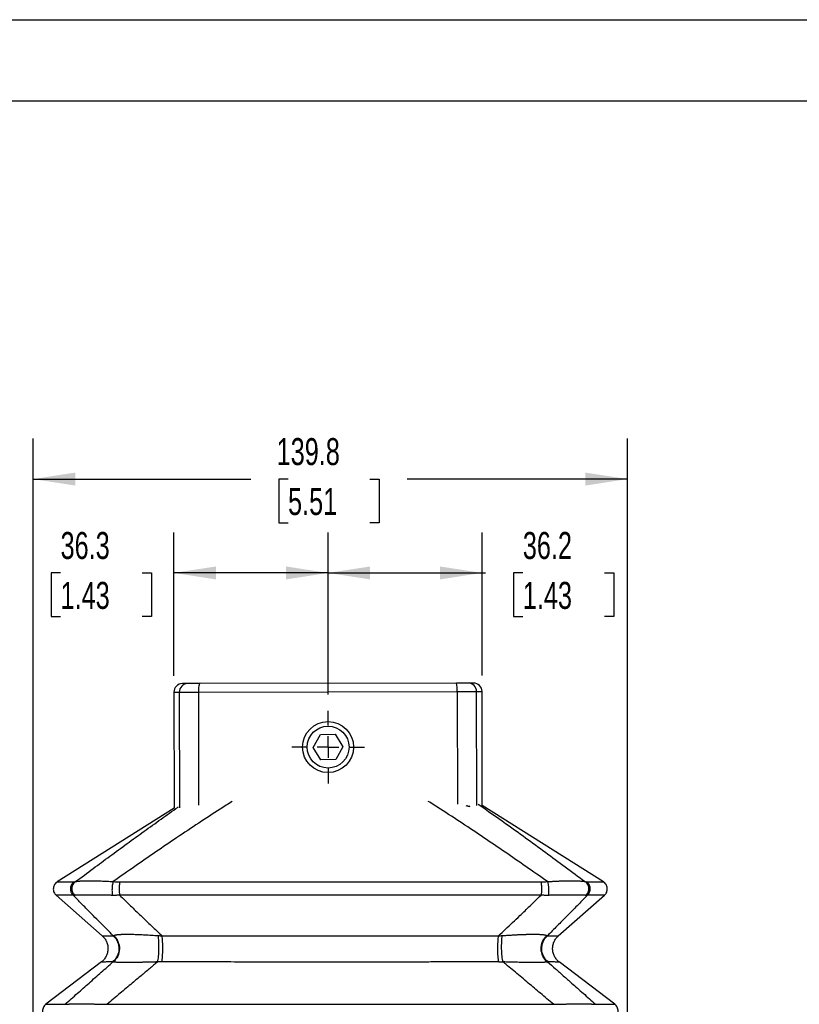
# Model space of a CAD drawing. Header units: millimetres. Extents: x 0 to 838, y 0 to 648.
# Tile 17 of 21: x 471 to 655, y 416 to 648. Entities that reach past the tile are written whole.
import ezdxf

# ---------------------------------------------------------------- set-up
doc = ezdxf.new("R2010")
doc.units = ezdxf.units.MM
doc.header["$LTSCALE"] = 3
doc.linetypes.add('CENTERX2', pattern=[20.32, 12.7, -2.54, 2.54, -2.54])
doc.layers.add('CENTER', color=40, linetype='CENTERX2')
doc.layers.add('DIMENSIONS', color=140, linetype='Continuous', lineweight=25)
doc.layers.add('TEXT', color=140, linetype='Continuous', lineweight=25)
doc.styles.add('SLDTEXTSTYLE0', font='TXT', dxfattribs={"width": 0.7})
doc.dimstyles.new('SLDDIMSTYLE1', dxfattribs={"dimtxt": 6.474023, "dimasz": 9.906, "dimexe": 0, "dimexo": 0.0625, "dimgap": 1.618506, "dimtad": 0, "dimtih": 1, "dimtoh": 1, "dimdec": 1, "dimrnd": 1e-09, "dimzin": 12, "dimdsep": 46, "dimtxsty": 'SLDTEXTSTYLE0', "dimsah": 1, "dimcen": 0.09, "dimadec": 0, "dimazin": 3, "dimtfac": 1, "dimtdec": 1, "dimtofl": 0, "dimtmove": 0, "dimatfit": 3, "dimfxl": 0, "dimfrac": 2, "dimtolj": 1, "dimtzin": 12, "dimarcsym": 0})

# ---------------------------------------------------------------- blocks, each defined once
blk = doc.blocks.new('_D_7')
at = {"layer": 'DIMENSIONS'}
for p, q in [((474.51, 389.26), (474.51, 549.14)), ((614.36, 389.26), (614.36, 549.14)), ((474.51, 539.61), (525.73, 539.61)), ((534.5, 539.61), (532.33, 539.61)), ((532.33, 539.61), (532.33, 529.32)), ((553.74, 539.61), (555.91, 539.61)), ((555.91, 539.61), (555.91, 529.32)), ((614.36, 539.61), (562.51, 539.61)), ((532.33, 529.32), (534.5, 529.32)), ((555.91, 529.32), (553.74, 529.32))]:
    blk.add_line(p, q, dxfattribs=at)
for points in [[(474.51, 539.61), (484.42, 538.09), (484.42, 541.14)], [(614.36, 539.61), (604.45, 541.14), (604.45, 538.09)]]:
    blk.add_solid(points, dxfattribs=at)
at = {"layer": 'DIMENSIONS', "char_height": 6.35, "attachment_point": 1, "style": 'SLDTEXTSTYLE0'}
for s, insert in [('139.8', (531.81, 549.25)), ('5.51', (534.5, 537.51))]:
    blk.add_mtext(s, dxfattribs=dict(at, insert=insert))
blk = doc.blocks.new('_D_8')
at = {"layer": 'DIMENSIONS'}
for p, q in [((507.63, 493.29), (507.63, 527.05)), ((543.91, 488.9), (543.91, 527.05)), ((480.97, 517.53), (478.8, 517.53)), ((478.8, 517.53), (478.8, 507.24)), ((500.21, 517.53), (502.38, 517.53)), ((502.38, 517.53), (502.38, 507.24)), ((543.91, 517.53), (507.63, 517.53)), ((478.8, 507.24), (480.97, 507.24)), ((502.38, 507.24), (500.21, 507.24))]:
    blk.add_line(p, q, dxfattribs=at)
for points in [[(507.63, 517.53), (517.54, 516), (517.54, 519.05)], [(543.91, 517.53), (534, 519.05), (534, 516)]]:
    blk.add_solid(points, dxfattribs=at)
at = {"layer": 'DIMENSIONS', "char_height": 6.35, "attachment_point": 1, "style": 'SLDTEXTSTYLE0'}
for s, insert in [('36.3', (480.97, 527.16)), ('1.43', (480.97, 515.42))]:
    blk.add_mtext(s, dxfattribs=dict(at, insert=insert))
blk = doc.blocks.new('_D_9')
at = {"layer": 'DIMENSIONS'}
for p, q in [((543.91, 488.9), (543.91, 527.05)), ((580.13, 493.43), (580.13, 527.05)), ((543.91, 517.53), (580.13, 517.53)), ((580.13, 517.53), (580.96, 517.53)), ((589.73, 517.53), (587.56, 517.53)), ((587.56, 517.53), (587.56, 507.24)), ((608.97, 517.53), (611.14, 517.53)), ((611.14, 517.53), (611.14, 507.24)), ((587.56, 507.24), (589.73, 507.24)), ((611.14, 507.24), (608.97, 507.24))]:
    blk.add_line(p, q, dxfattribs=at)
for points in [[(543.91, 517.53), (553.81, 516), (553.81, 519.05)], [(580.13, 517.53), (570.23, 519.05), (570.23, 516)]]:
    blk.add_solid(points, dxfattribs=at)
at = {"layer": 'DIMENSIONS', "char_height": 6.35, "attachment_point": 1, "style": 'SLDTEXTSTYLE0'}
for s, insert in [('36.2', (589.73, 527.16)), ('1.43', (589.73, 515.42))]:
    blk.add_mtext(s, dxfattribs=dict(at, insert=insert))
blk = doc.blocks.new('SW_CENTERMARKSYMBOL_2')
at = {"layer": 'CENTER', "color": 0}
for p, q in [((0, 5.08), (0, 8.54)), ((0, 0), (0, 2.54)), ((-5.08, 0), (-8.54, 0)), ((0, 0), (-2.54, 0)), ((0, 0), (0, -2.54)), ((0, 0), (2.54, 0)), ((5.08, 0), (8.54, 0)), ((0, -5.08), (0, -8.54))]:
    blk.add_line(p, q, dxfattribs=at)

msp = doc.modelspace()

# ---------------------------------------------------------------- linework, layer by layer
at = {"color": 7, "linetype": 'Continuous'}
msp.add_line((0.01, 647.71), (838.21, 647.71), dxfattribs=at)
for p, q in [((510.89, 491.48), (509.63, 491.48)), ((513.63, 491.49), (510.89, 491.48)), ((574.13, 491.61), (513.63, 491.49)), ((576.86, 491.61), (574.13, 491.61)), ((578.13, 491.61), (576.86, 491.61)), ((507.63, 489.48), (507.68, 462.18)), ((507.63, 489.48), (508.9, 489.48)), ((508.9, 489.48), (513.47, 489.49)), ((508.9, 489.48), (508.95, 462.29)), ((513.47, 489.49), (574.3, 489.61)), ((513.52, 462.85), (513.47, 489.49)), ((574.3, 489.61), (578.86, 489.61)), ((574.3, 489.61), (574.35, 463.12)), ((578.86, 489.61), (580.13, 489.62)), ((578.91, 462.83), (578.86, 489.61)), ((580.18, 462.81), (580.13, 489.62)), ((540.44, 476.47), (542.11, 479.51)), ((542.11, 479.51), (545.57, 479.58)), ((545.57, 479.58), (547.37, 476.62)), ((542.24, 473.51), (540.44, 476.47)), ((547.37, 476.62), (545.7, 473.59)), ((545.7, 473.59), (542.24, 473.51)), ((507.69, 462.18), (480.2, 444.86)), ((577.18, 462.5), (576.44, 462.75)), ((577.18, 462.5), (576.64, 462.76)), ((577.03, 462.72), (577.18, 462.5)), ((577.13, 462.69), (577.18, 462.5)), ((608.68, 444.86), (580.18, 462.81)), ((479.93, 441.68), (490.8, 432.13)), ((598.08, 432.13), (608.94, 441.68)), ((490.59, 426), (477.52, 416.02)), ((611.35, 416.02), (598.28, 426))]:
    msp.add_line(p, q)
for radius in [6, 4.93]:
    msp.add_circle((543.91, 476.55), radius)
for centre, radius, start, end in [((509.63, 489.48), 2, 90.1095, 180.1095), ((510.9, 489.49), 2, 90.2094, 180.2091), ((519.59, 490), 6.15, 165.9485, 184.7438), ((568.17, 490.09), 6.15, 355.4752, 14.2704), ((576.87, 489.61), 2, 0.0098, 90.0095), ((578.13, 489.61), 2, 0.1095, 90.1095), ((584.02, 478.04), 52.05, 270.0395, 271.1348)]:
    msp.add_arc(centre, radius, start, end)
for points, knots in [([(521.34, 463.74), (520.4, 463.15), (517.78, 461.49), (513.42, 458.64), (508.37, 455.28), (503.35, 451.86), (498.37, 448.42), (495.04, 446.08), (493.35, 444.89)], [0, 0, 0, 0, 0.098631, 0.27687, 0.461869, 0.637208, 0.815781, 1, 1, 1, 1]), ([(595.53, 444.89), (593.84, 446.08), (590.53, 448.4), (585.56, 451.84), (580.57, 455.24), (575.49, 458.62), (571.11, 461.48), (568.43, 463.18), (567.47, 463.78)], [0, 0, 0, 0, 0.183062, 0.358914, 0.53692, 0.718022, 0.899329, 1, 1, 1, 1]), ([(484.49, 444.89), (485.88, 445.92), (488.57, 447.92), (492.61, 450.9), (496.6, 453.82), (500.62, 456.74), (504.61, 459.6), (507.29, 461.51), (508.65, 462.45), (508.67, 462.47)], [0, 0, 0, 0, 0.171314, 0.333129, 0.500634, 0.666821, 0.831823, 0.997488, 1, 1, 1, 1]), ([(579.25, 463.1), (581.39, 461.61), (586.67, 457.94), (595.01, 451.83), (601.27, 447.2), (604.38, 444.89)], [0, 0, 0, 0, 0.255766, 0.62887, 1, 1, 1, 1]), ([(480.2, 444.86), (480.08, 444.77), (479.83, 444.59), (479.54, 444.21), (479.35, 443.79), (479.26, 443.33), (479.27, 442.86), (479.4, 442.41), (479.62, 442), (479.84, 441.78), (479.95, 441.67)], [0, 0, 0, 0, 0.125002, 0.250003, 0.375002, 0.500002, 0.625, 0.75, 0.874998, 1, 1, 1, 1]), ([(480.28, 444.86), (480.27, 444.86), (480.22, 444.86), (480.86, 444.86), (482.1, 444.86), (483.49, 444.86), (484.19, 444.86)], [0, 0, 0, 0, 0.143214, 0.42937, 0.715061, 1, 1, 1, 1]), ([(484.19, 444.86), (483.93, 444.7), (483.72, 444.47), (483.4, 443.94), (483.31, 443.64), (483.26, 443.02), (483.31, 442.71), (483.54, 442.14), (483.72, 441.88), (483.95, 441.68)], [0, 0, 0, 0, 0.25, 0.25, 0.5, 0.5, 0.75, 0.75, 1, 1, 1, 1]), ([(484.49, 444.89), (484.24, 444.72), (484.02, 444.49), (483.71, 443.95), (483.62, 443.64), (483.59, 443.01), (483.65, 442.69), (483.9, 442.12), (484.09, 441.86), (484.33, 441.66)], [0, 0, 0, 0, 0.25, 0.25, 0.5, 0.5, 0.75, 0.75, 1, 1, 1, 1]), ([(484.49, 444.89), (484.53, 444.9), (484.6, 444.91), (484.71, 444.94), (484.83, 444.96), (484.96, 444.97), (485.1, 444.99), (485.25, 445.01), (485.41, 445.02), (485.57, 445.04), (485.74, 445.05), (485.92, 445.06), (486.11, 445.07), (486.31, 445.08), (486.52, 445.09), (486.73, 445.09), (486.95, 445.1), (487.18, 445.1), (487.42, 445.1), (487.75, 445.1), (488.18, 445.1), (488.73, 445.09), (489.3, 445.08), (489.91, 445.06), (490.54, 445.04), (491.2, 445.01), (491.89, 444.98), (492.61, 444.94), (493.1, 444.91), (493.35, 444.89)], [0, 0, 0, 0, 0.02963, 0.05895, 0.087976, 0.116724, 0.145211, 0.173454, 0.201472, 0.229282, 0.256903, 0.284354, 0.311654, 0.338823, 0.365879, 0.392844, 0.419738, 0.446581, 0.473392, 0.500194, 0.553749, 0.60743, 0.6614, 0.715822, 0.770851, 0.82664, 0.883336, 0.941078, 1, 1, 1, 1]), ([(493.35, 444.89), (493.29, 444.72), (493.23, 444.49), (493.14, 443.95), (493.1, 443.64), (493.07, 443.01), (493.07, 442.69), (493.11, 442.12), (493.14, 441.86), (493.19, 441.66)], [0, 0, 0, 0, 0.25, 0.25, 0.5, 0.5, 0.75, 0.75, 1, 1, 1, 1]), ([(494.91, 444.86), (494.87, 444.7), (494.83, 444.47), (494.78, 443.94), (494.76, 443.64), (494.76, 443.02), (494.76, 442.71), (494.8, 442.14), (494.83, 441.88), (494.87, 441.68)], [0, 0, 0, 0, 0.25, 0.25, 0.5, 0.5, 0.75, 0.75, 1, 1, 1, 1]), ([(494.91, 444.86), (495.48, 444.86), (496.61, 444.86), (498.32, 444.86), (500.03, 444.86), (501.74, 444.86), (503.45, 444.86), (505.16, 444.86), (506.87, 444.86), (508.58, 444.86), (510.29, 444.86), (512.01, 444.86), (513.72, 444.86), (515.44, 444.86), (517.15, 444.86), (518.87, 444.86), (520.58, 444.86), (522.3, 444.86), (524.02, 444.86), (525.73, 444.86), (527.45, 444.86), (529.17, 444.86), (530.89, 444.86), (532.6, 444.86), (534.32, 444.86), (536.04, 444.86), (537.76, 444.86), (539.47, 444.86), (541.19, 444.86), (542.91, 444.86), (544.62, 444.86), (546.34, 444.86), (548.05, 444.86), (549.77, 444.86), (551.48, 444.86), (553.19, 444.86), (554.91, 444.86), (556.62, 444.86), (558.33, 444.86), (560.04, 444.86), (561.75, 444.86), (563.46, 444.86), (565.16, 444.86), (566.87, 444.86), (568.57, 444.86), (570.28, 444.86), (571.98, 444.86), (573.68, 444.86), (575.38, 444.86), (577.08, 444.86), (578.77, 444.86), (580.47, 444.86), (582.16, 444.86), (583.85, 444.86), (585.54, 444.86), (587.23, 444.86), (588.92, 444.86), (590.61, 444.86), (592.29, 444.86), (593.41, 444.86), (593.97, 444.86)], [0, 0, 0, 0, 0.01736, 0.034717, 0.052069, 0.069418, 0.086763, 0.104105, 0.121442, 0.138776, 0.156106, 0.173432, 0.190754, 0.208072, 0.225386, 0.242696, 0.260002, 0.277304, 0.294602, 0.311896, 0.329185, 0.346471, 0.363752, 0.381029, 0.398302, 0.415571, 0.432835, 0.450096, 0.467351, 0.484603, 0.50185, 0.519092, 0.536331, 0.553564, 0.570794, 0.588018, 0.605239, 0.622454, 0.639665, 0.656872, 0.674074, 0.691271, 0.708464, 0.725652, 0.742835, 0.760013, 0.777187, 0.794356, 0.81152, 0.828679, 0.845833, 0.862983, 0.880128, 0.897267, 0.914402, 0.931532, 0.948656, 0.965776, 0.98289, 1, 1, 1, 1]), ([(593.97, 444.86), (594.01, 444.7), (594.05, 444.47), (594.1, 443.94), (594.11, 443.64), (594.12, 443.02), (594.11, 442.71), (594.08, 442.14), (594.05, 441.88), (594.01, 441.68)], [0, 0, 0, 0, 0.25, 0.25, 0.5, 0.5, 0.75, 0.75, 1, 1, 1, 1]), ([(595.53, 444.89), (595.65, 444.9), (595.9, 444.91), (596.27, 444.94), (596.63, 444.96), (596.99, 444.97), (597.33, 444.99), (597.68, 445.01), (598.01, 445.02), (598.34, 445.04), (598.66, 445.05), (598.97, 445.06), (599.28, 445.07), (599.57, 445.08), (599.86, 445.09), (600.15, 445.09), (600.42, 445.1), (600.69, 445.1), (600.95, 445.1), (601.52, 445.1), (602.32, 445.09), (603.06, 445.06), (603.56, 445.02), (603.88, 444.98), (604.11, 444.95), (604.25, 444.92), (604.32, 444.91), (604.36, 444.9), (604.38, 444.89), (604.38, 444.89)], [0, 0, 0, 0, 0.029623, 0.058936, 0.087953, 0.116692, 0.145169, 0.173403, 0.201409, 0.229207, 0.256815, 0.284252, 0.311537, 0.33869, 0.36573, 0.392677, 0.419552, 0.446375, 0.473166, 0.499946, 0.624496, 0.750858, 0.81306, 0.876075, 0.93829, 0.969223, 0.981544, 0.994952, 1, 1, 1, 1]), ([(595.53, 444.89), (595.59, 444.72), (595.65, 444.49), (595.74, 443.95), (595.77, 443.64), (595.8, 443.01), (595.8, 442.69), (595.77, 442.12), (595.73, 441.86), (595.69, 441.66)], [0, 0, 0, 0, 0.25, 0.25, 0.5, 0.5, 0.75, 0.75, 1, 1, 1, 1]), ([(604.54, 441.66), (604.78, 441.86), (604.97, 442.12), (605.22, 442.69), (605.28, 443.01), (605.25, 443.64), (605.16, 443.95), (604.86, 444.49), (604.64, 444.72), (604.38, 444.89)], [0, 0, 0, 0, 0.25, 0.25, 0.5, 0.5, 0.75, 0.75, 1, 1, 1, 1]), ([(604.93, 441.68), (605.15, 441.88), (605.34, 442.14), (605.56, 442.71), (605.61, 443.02), (605.57, 443.64), (605.47, 443.94), (605.16, 444.47), (604.94, 444.7), (604.69, 444.86)], [0, 0, 0, 0, 0.25, 0.25, 0.5, 0.5, 0.75, 0.75, 1, 1, 1, 1]), ([(604.69, 444.86), (605.38, 444.86), (606.78, 444.86), (608.02, 444.86), (608.66, 444.86), (608.61, 444.86), (608.59, 444.86)], [0, 0, 0, 0, 0.284971, 0.570696, 0.856885, 1, 1, 1, 1]), ([(608.93, 441.67), (609.04, 441.78), (609.26, 442), (609.48, 442.41), (609.6, 442.86), (609.62, 443.33), (609.53, 443.79), (609.33, 444.21), (609.05, 444.59), (608.8, 444.77), (608.67, 444.86)], [0, 0, 0, 0, 0.125002, 0.25, 0.375, 0.499998, 0.624998, 0.749997, 0.874998, 1, 1, 1, 1]), ([(483.95, 441.68), (483.25, 441.67), (481.85, 441.67), (480.61, 441.67), (479.97, 441.67), (480.02, 441.67), (480.03, 441.67)], [0, 0, 0, 0, 0.284987, 0.570731, 0.856941, 1, 1, 1, 1]), ([(493.37, 432.13), (492.86, 432.64), (491.83, 433.69), (490.26, 435.27), (488.44, 437.12), (486.33, 439.26), (484.76, 440.86), (483.95, 441.68)], [0, 0, 0, 0, 0.162209, 0.329028, 0.500439, 0.743216, 1, 1, 1, 1]), ([(484.33, 441.66), (484.3, 441.66), (484.23, 441.66), (484.13, 441.66), (484.04, 441.67), (483.98, 441.67), (483.95, 441.68)], [0, 0, 0, 0, 0.2463031, 0.4950583, 0.7462843, 1, 1, 1, 1]), ([(493.19, 441.66), (493.06, 441.66), (492.8, 441.67), (492.42, 441.67), (492.05, 441.67), (491.69, 441.68), (491.33, 441.68), (490.98, 441.68), (490.63, 441.69), (490.3, 441.69), (489.97, 441.69), (489.65, 441.69), (489.34, 441.7), (489.03, 441.7), (488.73, 441.7), (488.45, 441.7), (488.16, 441.7), (487.89, 441.7), (487.63, 441.7), (487.37, 441.7), (487.12, 441.7), (486.88, 441.7), (486.65, 441.7), (486.43, 441.7), (486.21, 441.7), (486.01, 441.7), (485.81, 441.69), (485.62, 441.69), (485.44, 441.69), (485.27, 441.69), (485.11, 441.68), (484.96, 441.68), (484.81, 441.68), (484.68, 441.67), (484.55, 441.67), (484.44, 441.67), (484.37, 441.66), (484.33, 441.66)], [0, 0, 0, 0, 0.030476, 0.060626, 0.090468, 0.120018, 0.149294, 0.178315, 0.207098, 0.235662, 0.264028, 0.292215, 0.320243, 0.348133, 0.375905, 0.403581, 0.431182, 0.458729, 0.486244, 0.513747, 0.541262, 0.568809, 0.59641, 0.624087, 0.65186, 0.679751, 0.70778, 0.735968, 0.764335, 0.7929, 0.821684, 0.850705, 0.879982, 0.909532, 0.939374, 0.969524, 1, 1, 1, 1]), ([(494.87, 441.68), (494.72, 441.67), (494.44, 441.67), (494.02, 441.66), (493.6, 441.66), (493.33, 441.66), (493.19, 441.66)], [0, 0, 0, 0, 0.2537392, 0.5049735, 0.7537212, 1, 1, 1, 1]), ([(594.01, 441.68), (593.44, 441.68), (592.31, 441.68), (590.62, 441.67), (588.92, 441.67), (587.22, 441.67), (585.52, 441.67), (583.81, 441.67), (582.11, 441.67), (580.41, 441.67), (578.7, 441.67), (576.99, 441.67), (575.29, 441.67), (573.58, 441.67), (571.87, 441.67), (570.16, 441.67), (568.45, 441.67), (566.73, 441.67), (565.02, 441.67), (563.31, 441.67), (561.6, 441.67), (559.88, 441.67), (558.17, 441.67), (556.45, 441.67), (554.74, 441.67), (553.02, 441.67), (551.3, 441.67), (549.59, 441.67), (547.87, 441.67), (546.16, 441.67), (544.44, 441.67), (542.72, 441.67), (541.01, 441.67), (539.29, 441.67), (537.57, 441.67), (535.86, 441.67), (534.14, 441.67), (532.43, 441.67), (530.71, 441.67), (529, 441.67), (527.28, 441.67), (525.57, 441.67), (523.85, 441.67), (522.14, 441.67), (520.43, 441.67), (518.72, 441.67), (517.01, 441.67), (515.3, 441.67), (513.59, 441.67), (511.88, 441.67), (510.18, 441.67), (508.47, 441.67), (506.76, 441.67), (505.06, 441.67), (503.36, 441.67), (501.66, 441.67), (499.96, 441.67), (498.26, 441.67), (496.56, 441.68), (495.43, 441.68), (494.87, 441.68)], [0, 0, 0, 0, 0.017245, 0.03449, 0.051735, 0.068979, 0.086223, 0.103466, 0.120709, 0.137952, 0.155194, 0.172436, 0.189677, 0.206919, 0.22416, 0.2414, 0.258641, 0.275881, 0.293122, 0.310361, 0.327601, 0.344841, 0.362081, 0.37932, 0.396559, 0.413798, 0.431038, 0.448277, 0.465516, 0.482755, 0.499994, 0.517233, 0.534472, 0.551711, 0.56895, 0.586189, 0.603429, 0.620668, 0.637908, 0.655148, 0.672388, 0.689628, 0.706868, 0.724108, 0.741349, 0.75859, 0.775831, 0.793073, 0.810315, 0.827557, 0.8448, 0.862042, 0.879286, 0.896529, 0.913773, 0.931018, 0.948263, 0.965508, 0.982754, 1, 1, 1, 1]), ([(494.87, 441.68), (495.72, 440.86), (497.37, 439.26), (499.88, 436.85), (502.35, 434.49), (504.03, 432.91), (504.84, 432.13)], [0, 0, 0, 0, 0.256769, 0.499561, 0.754955, 1, 1, 1, 1]), ([(584.03, 432.13), (584.57, 432.64), (585.67, 433.69), (587.34, 435.27), (589.28, 437.12), (591.51, 439.26), (593.16, 440.86), (594.01, 441.68)], [0, 0, 0, 0, 0.162209, 0.329028, 0.500439, 0.743216, 1, 1, 1, 1]), ([(595.69, 441.66), (595.55, 441.66), (595.27, 441.66), (594.86, 441.66), (594.44, 441.67), (594.15, 441.67), (594.01, 441.68)], [0, 0, 0, 0, 0.246301, 0.495056, 0.746283, 1, 1, 1, 1]), ([(604.93, 441.68), (604.12, 440.86), (602.55, 439.26), (600.18, 436.85), (597.84, 434.49), (596.27, 432.91), (595.5, 432.13)], [0, 0, 0, 0, 0.256768, 0.499561, 0.754954, 1, 1, 1, 1]), ([(604.54, 441.66), (604.51, 441.66), (604.44, 441.67), (604.32, 441.67), (604.2, 441.67), (604.06, 441.68), (603.92, 441.68), (603.77, 441.68), (603.6, 441.69), (603.43, 441.69), (603.25, 441.69), (603.07, 441.69), (602.87, 441.7), (602.66, 441.7), (602.45, 441.7), (602.22, 441.7), (601.99, 441.7), (601.75, 441.7), (601.51, 441.7), (601.25, 441.7), (600.98, 441.7), (600.71, 441.7), (600.43, 441.7), (600.14, 441.7), (599.84, 441.7), (599.54, 441.7), (599.23, 441.69), (598.91, 441.69), (598.58, 441.69), (598.24, 441.69), (597.9, 441.68), (597.55, 441.68), (597.19, 441.68), (596.83, 441.67), (596.45, 441.67), (596.07, 441.67), (595.81, 441.66), (595.69, 441.66)], [0, 0, 0, 0, 0.030476, 0.060626, 0.090468, 0.120018, 0.149294, 0.178315, 0.207098, 0.235662, 0.264028, 0.292215, 0.320243, 0.348133, 0.375905, 0.403581, 0.431182, 0.458729, 0.486244, 0.513748, 0.541262, 0.568809, 0.596411, 0.624087, 0.65186, 0.679751, 0.70778, 0.735968, 0.764335, 0.792901, 0.821684, 0.850705, 0.879982, 0.909532, 0.939374, 0.969524, 1, 1, 1, 1]), ([(604.93, 441.68), (604.9, 441.67), (604.84, 441.67), (604.75, 441.66), (604.65, 441.66), (604.58, 441.66), (604.54, 441.66)], [0, 0, 0, 0, 0.2537375, 0.5049712, 0.7537194, 1, 1, 1, 1]), ([(608.84, 441.67), (608.86, 441.67), (608.91, 441.67), (608.27, 441.67), (607.02, 441.67), (605.62, 441.67), (604.93, 441.68)], [0, 0, 0, 0, 0.1430591, 0.4292695, 0.7150134, 1, 1, 1, 1]), ([(490.77, 432.15), (490.98, 431.95), (491.4, 431.53), (491.83, 430.75), (492.09, 429.9), (492.16, 429.01), (492.03, 428.13), (491.71, 427.3), (491.23, 426.55), (490.78, 426.16), (490.56, 425.97)], [0, 0, 0, 0, 0.124999, 0.250005, 0.374997, 0.500007, 0.625001, 0.750002, 0.875003, 1, 1, 1, 1]), ([(490.77, 432.15), (490.77, 432.15), (490.67, 432.16), (491.02, 432.15), (491.8, 432.15), (492.85, 432.14), (493.37, 432.13)], [0, 0, 0, 0, 0.000031, 0.333781, 0.667208, 1, 1, 1, 1]), ([(493.37, 432.13), (493.8, 431.74), (494.15, 431.26), (494.61, 430.18), (494.72, 429.59), (494.68, 428.42), (494.53, 427.85), (494, 426.8), (493.62, 426.34), (493.16, 425.98)], [0, 0, 0, 0, 0.25, 0.25, 0.5, 0.5, 0.75, 0.75, 1, 1, 1, 1]), ([(493.45, 432.19), (493.89, 431.8), (494.25, 431.32), (494.72, 430.24), (494.84, 429.64), (494.81, 428.46), (494.67, 427.88), (494.15, 426.82), (493.77, 426.36), (493.31, 425.99)], [0, 0, 0, 0, 0.25, 0.25, 0.5, 0.5, 0.75, 0.75, 1, 1, 1, 1]), ([(493.37, 432.13), (493.38, 432.14), (493.4, 432.16), (493.43, 432.18), (493.45, 432.19)], [0, 0, 0, 0, 0.5022512, 1, 1, 1, 1]), ([(493.45, 432.19), (493.46, 432.2), (493.49, 432.22), (493.54, 432.24), (493.61, 432.27), (493.68, 432.3), (493.77, 432.32), (493.86, 432.34), (493.96, 432.36), (494.08, 432.38), (494.2, 432.4), (494.33, 432.42), (494.47, 432.44), (494.62, 432.45), (494.78, 432.46), (494.95, 432.47), (495.13, 432.48), (495.32, 432.49), (495.51, 432.5), (495.72, 432.51), (495.93, 432.51), (496.16, 432.51), (496.39, 432.52), (496.71, 432.52), (497.13, 432.52), (497.67, 432.51), (498.24, 432.49), (498.85, 432.47), (499.49, 432.45), (500.16, 432.42), (500.86, 432.38), (501.59, 432.34), (502.35, 432.3), (503.15, 432.24), (503.69, 432.21), (503.96, 432.19)], [0, 0, 0, 0, 0.025688, 0.050989, 0.075915, 0.10048, 0.124701, 0.148592, 0.172169, 0.195449, 0.21845, 0.241189, 0.263685, 0.285957, 0.308025, 0.329909, 0.35163, 0.373208, 0.394666, 0.416026, 0.437309, 0.458538, 0.479735, 0.500925, 0.543134, 0.585476, 0.628129, 0.671266, 0.715058, 0.759666, 0.805245, 0.851938, 0.89988, 0.949196, 1, 1, 1, 1]), ([(503.82, 425.99), (503.9, 426.36), (503.97, 426.82), (504.08, 427.88), (504.11, 428.46), (504.14, 429.64), (504.13, 430.24), (504.07, 431.32), (504.02, 431.8), (503.96, 432.19)], [0, 0, 0, 0, 0.25, 0.25, 0.5, 0.5, 0.75, 0.75, 1, 1, 1, 1]), ([(503.96, 432.19), (504.11, 432.18), (504.4, 432.16), (504.7, 432.14), (504.84, 432.13)], [0, 0, 0, 0, 0.497723, 1, 1, 1, 1]), ([(504.82, 425.98), (504.88, 426.34), (504.93, 426.8), (505, 427.85), (505.02, 428.42), (505.02, 429.59), (505.01, 430.18), (504.95, 431.26), (504.9, 431.74), (504.84, 432.13)], [0, 0, 0, 0, 0.25, 0.25, 0.5, 0.5, 0.75, 0.75, 1, 1, 1, 1]), ([(504.84, 432.13), (505.43, 432.13), (506.61, 432.13), (508.37, 432.14), (510.14, 432.14), (511.92, 432.14), (513.7, 432.14), (515.48, 432.14), (517.27, 432.14), (519.06, 432.15), (520.86, 432.15), (522.66, 432.15), (524.46, 432.15), (526.27, 432.15), (528.08, 432.15), (529.89, 432.15), (531.71, 432.15), (533.54, 432.15), (535.36, 432.15), (537.19, 432.15), (539.02, 432.15), (540.86, 432.15), (542.69, 432.15), (545.03, 432.15), (547.87, 432.15), (551.21, 432.15), (554.53, 432.15), (557.85, 432.15), (561.16, 432.15), (564.46, 432.15), (567.75, 432.15), (571.03, 432.14), (574.29, 432.14), (577.55, 432.14), (580.8, 432.14), (582.95, 432.13), (584.03, 432.13)], [0, 0, 0, 0, 0.02237, 0.044781, 0.067231, 0.089722, 0.112251, 0.134821, 0.15743, 0.180078, 0.202766, 0.225493, 0.248258, 0.271063, 0.293906, 0.316788, 0.339709, 0.362668, 0.385665, 0.4087, 0.431773, 0.454884, 0.478033, 0.501219, 0.543299, 0.585287, 0.627184, 0.668988, 0.710699, 0.752316, 0.793838, 0.835264, 0.876595, 0.917828, 0.958963, 1, 1, 1, 1]), ([(584.06, 425.98), (584, 426.34), (583.95, 426.8), (583.88, 427.85), (583.86, 428.42), (583.85, 429.59), (583.87, 430.18), (583.93, 431.26), (583.97, 431.74), (584.03, 432.13)], [0, 0, 0, 0, 0.25, 0.25, 0.5, 0.5, 0.75, 0.75, 1, 1, 1, 1]), ([(584.03, 432.13), (584.18, 432.14), (584.47, 432.16), (584.77, 432.18), (584.91, 432.19)], [0, 0, 0, 0, 0.502253, 1, 1, 1, 1]), ([(585.05, 425.99), (584.97, 426.36), (584.9, 426.82), (584.8, 427.88), (584.77, 428.46), (584.74, 429.64), (584.75, 430.24), (584.8, 431.32), (584.85, 431.8), (584.91, 432.19)], [0, 0, 0, 0, 0.25, 0.25, 0.5, 0.5, 0.75, 0.75, 1, 1, 1, 1]), ([(584.91, 432.19), (585.05, 432.2), (585.33, 432.22), (585.73, 432.24), (586.13, 432.27), (586.53, 432.3), (586.91, 432.32), (587.29, 432.34), (587.66, 432.36), (588.02, 432.38), (588.37, 432.4), (588.72, 432.42), (589.06, 432.43), (589.39, 432.45), (589.71, 432.46), (590.03, 432.47), (590.33, 432.48), (590.63, 432.49), (590.92, 432.5), (591.2, 432.51), (591.48, 432.51), (591.74, 432.51), (592, 432.52), (592.33, 432.52), (592.73, 432.52), (593.16, 432.51), (593.57, 432.49), (593.93, 432.47), (594.26, 432.45), (594.55, 432.42), (594.81, 432.38), (595.02, 432.34), (595.2, 432.3), (595.34, 432.24), (595.4, 432.21), (595.43, 432.19)], [0, 0, 0, 0, 0.025579, 0.050773, 0.075597, 0.100064, 0.12419, 0.14799, 0.171479, 0.194674, 0.217592, 0.240251, 0.262669, 0.284865, 0.306858, 0.32867, 0.350319, 0.371826, 0.393214, 0.414503, 0.435716, 0.456875, 0.478001, 0.499118, 0.541477, 0.583965, 0.626761, 0.670044, 0.713984, 0.758746, 0.804486, 0.85135, 0.899475, 0.948986, 1, 1, 1, 1]), ([(595.57, 425.99), (595.11, 426.36), (594.73, 426.82), (594.21, 427.88), (594.06, 428.46), (594.04, 429.64), (594.15, 430.24), (594.63, 431.32), (594.99, 431.8), (595.43, 432.19)], [0, 0, 0, 0, 0.25, 0.25, 0.5, 0.5, 0.75, 0.75, 1, 1, 1, 1]), ([(595.71, 425.98), (595.26, 426.34), (594.88, 426.8), (594.35, 427.85), (594.2, 428.42), (594.16, 429.59), (594.27, 430.18), (594.72, 431.26), (595.07, 431.74), (595.5, 432.13)], [0, 0, 0, 0, 0.25, 0.25, 0.5, 0.5, 0.75, 0.75, 1, 1, 1, 1]), ([(595.43, 432.19), (595.44, 432.18), (595.47, 432.16), (595.49, 432.14), (595.5, 432.13)], [0, 0, 0, 0, 0.4977235, 1, 1, 1, 1]), ([(595.5, 432.13), (596.03, 432.14), (597.08, 432.15), (597.86, 432.15), (598.2, 432.16), (598.11, 432.15), (598.11, 432.15)], [0, 0, 0, 0, 0.332789, 0.666216, 0.999971, 1, 1, 1, 1]), ([(598.32, 425.97), (598.1, 426.16), (597.65, 426.55), (597.16, 427.3), (596.84, 428.13), (596.72, 429.01), (596.78, 429.9), (597.04, 430.75), (597.48, 431.53), (597.9, 431.95), (598.11, 432.15)], [0, 0, 0, 0, 0.124997, 0.249998, 0.374999, 0.499993, 0.625003, 0.749994, 0.875001, 1, 1, 1, 1]), ([(482.03, 416.02), (483.01, 416.89), (484.89, 418.56), (487.73, 421.07), (490.51, 423.54), (492.39, 425.19), (493.31, 425.99)], [0, 0, 0, 0, 0.258355, 0.499505, 0.755761, 1, 1, 1, 1]), ([(493.16, 425.98), (492.64, 425.98), (491.6, 425.98), (490.73, 425.97), (490.62, 425.97), (490.56, 425.97)], [0, 0, 0, 0, 0.332809, 0.666254, 1, 1, 1, 1]), ([(503.82, 425.99), (503.18, 425.46), (501.87, 424.38), (499.88, 422.72), (497.57, 420.79), (494.91, 418.56), (492.94, 416.89), (491.92, 416.02)], [0, 0, 0, 0, 0.161485, 0.328325, 0.500495, 0.741635, 1, 1, 1, 1]), ([(493.31, 425.99), (493.28, 425.99), (493.23, 425.99), (493.18, 425.99), (493.16, 425.98)], [0, 0, 0, 0, 0.499959, 1, 1, 1, 1]), ([(503.82, 425.99), (503.69, 425.99), (503.41, 425.98), (503, 425.97), (502.6, 425.96), (502.21, 425.95), (501.82, 425.94), (501.44, 425.93), (501.07, 425.92), (500.71, 425.91), (500.36, 425.9), (500.01, 425.89), (499.67, 425.89), (499.34, 425.88), (499.02, 425.87), (498.7, 425.87), (498.4, 425.86), (498.1, 425.86), (497.81, 425.86), (497.53, 425.85), (497.25, 425.85), (496.99, 425.85), (496.73, 425.85), (496.4, 425.85), (496, 425.85), (495.56, 425.85), (495.16, 425.86), (494.8, 425.87), (494.47, 425.88), (494.18, 425.89), (493.93, 425.91), (493.71, 425.93), (493.54, 425.95), (493.4, 425.97), (493.34, 425.99), (493.31, 425.99)], [0, 0, 0, 0, 0.025595, 0.050803, 0.075638, 0.100113, 0.124245, 0.148047, 0.171538, 0.194732, 0.217648, 0.240304, 0.262718, 0.28491, 0.306898, 0.328704, 0.350348, 0.371851, 0.393235, 0.414521, 0.435732, 0.456891, 0.478018, 0.499138, 0.541545, 0.584066, 0.626882, 0.670174, 0.714114, 0.758868, 0.804592, 0.851434, 0.899532, 0.949015, 1, 1, 1, 1]), ([(504.82, 425.98), (504.65, 425.99), (504.32, 425.99), (503.99, 425.99), (503.82, 425.99)], [0, 0, 0, 0, 0.500041, 1, 1, 1, 1]), ([(584.06, 425.98), (583.47, 425.98), (582.3, 425.98), (580.53, 425.98), (578.76, 425.98), (576.99, 425.98), (575.21, 425.98), (573.43, 425.98), (571.65, 425.98), (569.86, 425.98), (568.07, 425.98), (566.28, 425.97), (564.48, 425.97), (562.68, 425.97), (560.87, 425.97), (559.07, 425.97), (557.26, 425.97), (555.45, 425.97), (553.63, 425.97), (551.81, 425.97), (549.99, 425.97), (548.17, 425.97), (546.34, 425.97), (543.99, 425.97), (541.12, 425.97), (537.73, 425.97), (534.36, 425.97), (531, 425.97), (527.67, 425.97), (524.35, 425.97), (521.04, 425.98), (517.76, 425.98), (514.5, 425.98), (511.25, 425.98), (508.03, 425.98), (505.89, 425.98), (504.82, 425.98)], [0, 0, 0, 0, 0.022351, 0.044734, 0.06715, 0.089597, 0.112077, 0.134588, 0.157131, 0.179706, 0.202312, 0.224949, 0.247619, 0.270319, 0.293051, 0.315813, 0.338607, 0.361432, 0.384287, 0.407173, 0.43009, 0.453038, 0.476015, 0.499024, 0.541859, 0.584499, 0.626943, 0.669189, 0.711238, 0.753088, 0.79474, 0.836193, 0.877446, 0.918498, 0.95935, 1, 1, 1, 1]), ([(596.95, 416.02), (595.93, 416.89), (593.96, 418.56), (590.97, 421.07), (588.02, 423.54), (586.03, 425.19), (585.05, 425.99)], [0, 0, 0, 0, 0.258355, 0.499505, 0.755761, 1, 1, 1, 1]), ([(595.57, 425.99), (595.55, 425.99), (595.53, 425.98), (595.47, 425.97), (595.41, 425.96), (595.33, 425.95), (595.25, 425.94), (595.16, 425.93), (595.05, 425.92), (594.94, 425.91), (594.82, 425.9), (594.69, 425.89), (594.55, 425.89), (594.4, 425.88), (594.24, 425.87), (594.07, 425.87), (593.89, 425.86), (593.71, 425.86), (593.51, 425.86), (593.31, 425.85), (593.09, 425.85), (592.87, 425.85), (592.64, 425.85), (592.32, 425.85), (591.89, 425.85), (591.35, 425.85), (590.78, 425.86), (590.17, 425.87), (589.53, 425.88), (588.86, 425.89), (588.16, 425.91), (587.43, 425.93), (586.66, 425.95), (585.87, 425.97), (585.33, 425.99), (585.05, 425.99)], [0, 0, 0, 0, 0.025702, 0.051013, 0.075948, 0.100519, 0.124743, 0.148636, 0.172213, 0.195491, 0.218489, 0.241225, 0.263717, 0.285984, 0.308047, 0.329927, 0.351643, 0.373219, 0.394675, 0.416033, 0.437317, 0.458548, 0.47975, 0.500945, 0.543209, 0.585589, 0.628265, 0.671414, 0.715207, 0.759807, 0.805368, 0.852037, 0.899949, 0.949231, 1, 1, 1, 1]), ([(595.57, 425.99), (596.17, 425.46), (597.41, 424.38), (599.28, 422.72), (601.46, 420.79), (603.99, 418.56), (605.87, 416.89), (606.84, 416.02)], [0, 0, 0, 0, 0.161485, 0.328325, 0.500495, 0.741635, 1, 1, 1, 1]), ([(595.71, 425.98), (595.69, 425.99), (595.65, 425.99), (595.59, 425.99), (595.57, 425.99)], [0, 0, 0, 0, 0.500041, 1, 1, 1, 1]), ([(598.32, 425.97), (598.26, 425.97), (598.14, 425.97), (597.27, 425.98), (596.23, 425.98), (595.71, 425.98)], [0, 0, 0, 0, 0.333715, 0.667178, 1, 1, 1, 1]), ([(477.52, 416.02), (477.41, 415.92), (477.17, 415.72), (476.93, 415.33), (476.77, 414.89), (476.72, 414.43), (476.77, 413.97), (476.93, 413.54), (477.17, 413.15), (477.41, 412.94), (477.52, 412.84)], [0, 0, 0, 0, 0.125002, 0.250003, 0.375002, 0.500002, 0.625, 0.75, 0.874998, 1, 1, 1, 1]), ([(477.61, 416.02), (477.6, 416.02), (477.54, 416.02), (478.26, 416.02), (479.67, 416.02), (481.24, 416.02), (482.03, 416.02)], [0, 0, 0, 0, 0.1427346, 0.4284963, 0.7142529, 1, 1, 1, 1]), ([(482.03, 416.02), (482.06, 416.03), (482.12, 416.03), (482.21, 416.04), (482.32, 416.05), (482.43, 416.06), (482.56, 416.07), (482.69, 416.08), (482.83, 416.08), (482.98, 416.09), (483.13, 416.1), (483.3, 416.1), (483.47, 416.11), (483.66, 416.11), (483.85, 416.11), (484.05, 416.12), (484.25, 416.12), (484.47, 416.12), (484.69, 416.13), (484.92, 416.13), (485.16, 416.13), (485.41, 416.13), (485.67, 416.13), (485.93, 416.13), (486.2, 416.13), (486.48, 416.12), (486.77, 416.12), (487.06, 416.12), (487.36, 416.12), (487.67, 416.11), (487.98, 416.11), (488.31, 416.1), (488.64, 416.1), (488.97, 416.09), (489.32, 416.08), (489.67, 416.08), (490.03, 416.07), (490.39, 416.06), (490.77, 416.05), (491.15, 416.04), (491.53, 416.03), (491.79, 416.03), (491.92, 416.02)], [0, 0, 0, 0, 0.027017, 0.053735, 0.080168, 0.106329, 0.132231, 0.157888, 0.183315, 0.208526, 0.233537, 0.258362, 0.283017, 0.307518, 0.331882, 0.356125, 0.380264, 0.404315, 0.428297, 0.452226, 0.476121, 0.499998, 0.523876, 0.547771, 0.571702, 0.595685, 0.619737, 0.643877, 0.668121, 0.692485, 0.716987, 0.741642, 0.766466, 0.791476, 0.816687, 0.842113, 0.86777, 0.893671, 0.919832, 0.946265, 0.972983, 1, 1, 1, 1]), ([(491.92, 416.02), (509.25, 416.02), (526.85, 416.02), (562.03, 416.02), (579.62, 416.02), (596.95, 416.02)], [0, 0, 0, 0, 0.5, 0.5, 1, 1, 1, 1]), ([(596.95, 416.02), (597.08, 416.03), (597.34, 416.03), (597.73, 416.04), (598.11, 416.05), (598.48, 416.06), (598.85, 416.07), (599.21, 416.08), (599.56, 416.08), (599.9, 416.09), (600.24, 416.1), (600.57, 416.1), (600.89, 416.11), (601.21, 416.11), (601.52, 416.11), (601.82, 416.12), (602.11, 416.12), (602.4, 416.12), (602.68, 416.13), (602.95, 416.13), (603.21, 416.13), (603.46, 416.13), (603.71, 416.13), (603.95, 416.13), (604.18, 416.13), (604.41, 416.12), (604.62, 416.12), (604.83, 416.12), (605.03, 416.12), (605.22, 416.11), (605.4, 416.11), (605.58, 416.1), (605.74, 416.1), (605.9, 416.09), (606.05, 416.08), (606.19, 416.08), (606.32, 416.07), (606.44, 416.06), (606.56, 416.05), (606.66, 416.04), (606.76, 416.03), (606.81, 416.03), (606.84, 416.02)], [0, 0, 0, 0, 0.0270169, 0.0537353, 0.0801683, 0.1063289, 0.1322309, 0.1578881, 0.183315, 0.2085262, 0.2335365, 0.2583615, 0.2830167, 0.3075181, 0.331882, 0.3561249, 0.3802636, 0.4043152, 0.428297, 0.4522264, 0.476121, 0.4999983, 0.5238758, 0.547771, 0.5717015, 0.5956845, 0.6197374, 0.6438772, 0.6681208, 0.6924851, 0.7169866, 0.7416415, 0.766466, 0.7914759, 0.8166865, 0.8421129, 0.8677697, 0.8936714, 0.9198318, 0.9462647, 0.9729831, 1, 1, 1, 1]), ([(606.84, 416.02), (607.63, 416.02), (609.21, 416.02), (610.61, 416.02), (611.33, 416.02), (611.28, 416.02), (611.26, 416.02)], [0, 0, 0, 0, 0.285748, 0.571505, 0.857268, 1, 1, 1, 1]), ([(611.35, 412.84), (611.47, 412.94), (611.7, 413.15), (611.95, 413.54), (612.11, 413.97), (612.16, 414.43), (612.11, 414.89), (611.95, 415.33), (611.7, 415.72), (611.47, 415.92), (611.35, 416.02)], [0, 0, 0, 0, 0.125001, 0.25, 0.375, 0.499998, 0.624998, 0.749997, 0.874998, 1, 1, 1, 1])]:
    msp.add_open_spline(points, degree=3, knots=knots)
for points in [[(484.19, 444.86), (484.28, 444.86), (484.38, 444.87), (484.49, 444.89)], [(493.35, 444.89), (493.86, 444.87), (494.38, 444.86), (494.91, 444.86)], [(593.97, 444.86), (594.49, 444.86), (595.01, 444.87), (595.53, 444.89)], [(604.38, 444.89), (604.5, 444.87), (604.6, 444.86), (604.69, 444.86)]]:
    msp.add_open_spline(points, degree=3)
at = {"layer": 'TEXT'}
msp.add_line((19.05, 628.65), (819.15, 628.65), dxfattribs=at)

# ---------------------------------------------------------------- block references
at = {"layer": 'CENTER'}
msp.add_blockref('SW_CENTERMARKSYMBOL_2', (543.91, 476.55), dxfattribs=at)

# ---------------------------------------------------------------- dimensions: what is measured, and where the dimension line sits
at = {"layer": 'DIMENSIONS'}
dim = msp.add_linear_dim(base=(614.3609, 539.6127), p1=(474.5148, 385.4491), p2=(614.3609, 385.4491), angle=0, dimstyle='SLDDIMSTYLE1', dxfattribs=at)
dim.commit()
dim.dimension.update_dxf_attribs({"geometry": '_D_7', "text_midpoint": (544.1195, 539.6127), "dimtype": 160})
for base, p1, p2, picture, middle in [((543.91, 517.53), (507.63, 489.48), (543.91, 485.09), '_D_8', (490.59, 517.53)), ((580.13, 517.53), (543.91, 485.09), (580.13, 489.62), '_D_9', (599.35, 517.53))]:
    dim = msp.add_linear_dim(base=base, p1=p1, p2=p2, dimstyle='SLDDIMSTYLE1', dxfattribs=at)
    dim.commit()
    dim.dimension.update_dxf_attribs({"geometry": picture, "text_midpoint": middle, "dimtype": 160})

doc.saveas('drawing.dxf')
